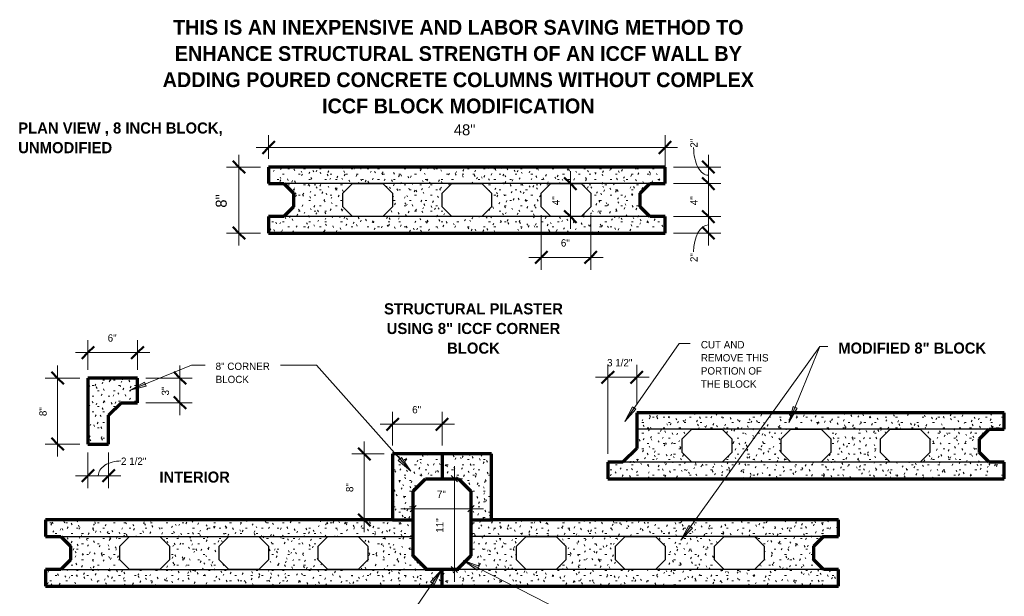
# Model space of a CAD drawing. Header units: inches. Extents: x -141 to 577, y 60 to 193.
# Tile 5 of 10: x 102 to 222, y 117 to 187. Entities that reach past the tile are written whole.
import ezdxf

# ---------------------------------------------------------------- set-up
doc = ezdxf.new("R2010")
doc.units = ezdxf.units.IN
doc.header["$MEASUREMENT"] = 0
doc.layers.add('A-ANNO-DIMS', color=1, linetype='Continuous')
for name, color, linetype, lineweight in [('A-ANNO-DIMS-16', 1, 'Continuous', 9), ('A-ANNO-TEXT', 2, 'Continuous', 9), ('A-DETL', 5, 'Continuous', 70), ('A-DETL-GENF', 3, 'Continuous', 9), ('A-DETL-HLIN', 3, 'Continuous', 70), ('A-DETL-MLIN', 3, 'Continuous', 30)]:
    doc.layers.add(name, color=color, linetype=linetype, lineweight=lineweight)
doc.dimstyles.new('Linear_-_1_16__SBT_1_256_', dxfattribs={"dimscale": 12, "dimtxt": 0.083333, "dimasz": 0.18, "dimexe": 0.125, "dimexo": 0.005208, "dimgap": 0.083333, "dimtad": 1, "dimtoh": 1, "dimdec": 8, "dimzin": 3, "dimdsep": 46, "dimlunit": 4, "dimtxsty": 'Standard', "dimtsz": 0.088388, "dimcen": 0.09, "dimdle": 0.125, "dimazin": 1, "dimtfac": 1, "dimtdec": 8, "dimtmove": 0, "dimatfit": 3, "dimfxl": 0, "dimtvp": 1, "dimtolj": 1, "dimtzin": 0, "dimarcsym": 0})
doc.dimstyles.new('Linear_-_1_16__SBT_INCH_INCREM', dxfattribs={"dimscale": 12, "dimtxt": 0.083333, "dimasz": 0.18, "dimexe": 0.083333, "dimexo": 0.005208, "dimgap": 0.083333, "dimtad": 1, "dimtoh": 1, "dimdec": 0, "dimzin": 1, "dimdsep": 46, "dimlunit": 5, "dimtxsty": 'Standard', "dimtsz": 0.044194, "dimcen": 0.09, "dimdle": 0.125, "dimazin": 0, "dimtfac": 1, "dimtdec": 0, "dimtmove": 0, "dimatfit": 3, "dimfxl": 0, "dimtvp": 1, "dimtolj": 1, "dimtzin": 0, "dimarcsym": 0})
doc.dimstyles.new('Linear_-_3_32__SBT_INCH_INCREM_TO_1_2_', dxfattribs={"dimscale": 12, "dimtxt": 0.125, "dimasz": 0.18, "dimexe": 0.125, "dimexo": 0.005208, "dimgap": 0.083333, "dimtad": 1, "dimtoh": 1, "dimdec": 0, "dimzin": 1, "dimdsep": 46, "dimlunit": 5, "dimtxsty": 'Standard', "dimtsz": 0.088388, "dimcen": 0.09, "dimdle": 0.125, "dimazin": 0, "dimtfac": 1, "dimtdec": 0, "dimtmove": 0, "dimatfit": 3, "dimfxl": 0, "dimtvp": 1, "dimtolj": 1, "dimtzin": 0, "dimarcsym": 0})
pattern_1 = [(0, (247.424, 0), (2.56, 0.64), [0.211, -1.709, 0.211, -1.709, -10.24]), (0, (247.424, 0), (2.56, 0.64), [-3.84, 0.211, -3.629, 0.211, -1.709, -4.48]), (0, (247.424, 0), (2.56, 0.64), [-9.6, 0.211, -1.069, 0.211, -2.989]), (120, (248.384, 0.32), (-1.8342563, 1.897025), [0.211, -1.709, 0.211, -1.709, -10.24]), (120, (248.384, 0.32), (-1.8342563, 1.897025), [-3.84, 0.211, -3.629, 0.211, -1.709, -4.48]), (120, (248.384, 0.32), (-1.8342563, 1.897025), [-9.6, 0.211, -1.069, 0.211, -2.989]), (240, (248.704, 1.6), (-0.7257437, -2.537025), [0.211, -1.709, 0.211, -1.709, -10.24]), (240, (248.704, 1.6), (-0.7257437, -2.537025), [-3.84, 0.211, -3.629, 0.211, -1.709, -4.48]), (240, (248.704, 1.6), (-0.7257437, -2.537025), [-9.6, 0.211, -1.069, 0.211, -2.989])]

# ---------------------------------------------------------------- blocks, each defined once
blk = doc.blocks.new('DIMBLOCK33-STRU__ ICCF BLK0')
at = {"layer": 'A-ANNO-DIMS-16'}
for p, q in [((128.87, 170.68), (128.87, 159.68)), ((131.47, 169.18), (127.37, 169.18)), ((128.87, 169.18), (131.47, 169.18)), ((131.47, 161.18), (127.37, 161.18)), ((128.87, 161.18), (131.47, 161.18))]:
    blk.add_line(p, q, dxfattribs=at)
at = {"layer": 'A-ANNO-DIMS-16', "lineweight": 50}
for p, q in [((128.87, 169.18), (128.12, 169.93)), ((128.87, 169.18), (129.62, 168.43)), ((128.87, 161.18), (128.12, 161.93)), ((128.87, 161.18), (129.62, 160.43))]:
    blk.add_line(p, q, dxfattribs=at)
at = {"layer": 'A-ANNO-DIMS-16', "color": 0, "insert": (126.06, 164.26), "char_height": 1.3341, "width": 2.2, "attachment_point": 1, "rotation": 90, "line_spacing_factor": 1.070803}
blk.add_mtext('\\fStylus BT|b0|i0|c0|p34|;8"', dxfattribs=at)
blk = doc.blocks.new('DIMBLOCK34-STRU__ ICCF BLK0')
at = {"layer": 'A-ANNO-DIMS-16'}
for p, q in [((132.47, 170.18), (132.47, 173.05)), ((180.47, 168.18), (180.47, 173.05)), ((130.97, 171.55), (181.97, 171.55)), ((132.47, 171.55), (132.47, 170.18)), ((180.47, 171.55), (180.47, 168.18))]:
    blk.add_line(p, q, dxfattribs=at)
at = {"layer": 'A-ANNO-DIMS-16', "lineweight": 50}
for p, q in [((132.47, 171.55), (133.22, 172.3)), ((180.47, 171.55), (181.22, 172.3)), ((132.47, 171.55), (131.72, 170.8)), ((180.47, 171.55), (179.72, 170.8))]:
    blk.add_line(p, q, dxfattribs=at)
at = {"layer": 'A-ANNO-DIMS-16', "color": 0, "insert": (154.89, 174.36), "char_height": 1.3341, "width": 3.7714, "attachment_point": 1, "line_spacing_factor": 1.070803}
blk.add_mtext('\\fStylus BT|b0|i0|c0|p34|;48"', dxfattribs=at)
blk = doc.blocks.new('DIMBLOCK37-STRU__ ICCF BLK0')
at = {"layer": 'A-ANNO-DIMS-16'}
for p, q in [((144.04, 124.93), (144.04, 135.93)), ((146.47, 134.43), (142.54, 134.43)), ((144.04, 134.43), (146.47, 134.43)), ((146.47, 126.43), (142.54, 126.43)), ((144.04, 126.43), (146.47, 126.43))]:
    blk.add_line(p, q, dxfattribs=at)
at = {"layer": 'A-ANNO-DIMS-16', "lineweight": 50}
for p, q in [((144.04, 134.43), (143.29, 135.18)), ((144.04, 134.43), (144.79, 133.68)), ((144.04, 126.43), (143.29, 127.18)), ((144.04, 126.43), (144.79, 125.68))]:
    blk.add_line(p, q, dxfattribs=at)
at = {"layer": 'A-ANNO-DIMS-16', "color": 0, "insert": (141.83, 129.81), "char_height": 0.8894, "width": 1.4667, "attachment_point": 1, "rotation": 90, "line_spacing_factor": 1.070803}
blk.add_mtext('\\fStylus BT|b0|i0|c0|p34|;8"', dxfattribs=at)
blk = doc.blocks.new('DIMBLOCK38-STRU__ ICCF BLK0')
at = {"layer": 'A-ANNO-DIMS-16'}
for p, q in [((147.47, 135.43), (147.47, 139.52)), ((153.47, 135.43), (153.47, 139.52)), ((145.97, 138.02), (154.97, 138.02)), ((147.47, 138.02), (147.47, 135.43)), ((153.47, 138.02), (153.47, 135.43))]:
    blk.add_line(p, q, dxfattribs=at)
at = {"layer": 'A-ANNO-DIMS-16', "lineweight": 50}
for p, q in [((147.47, 138.02), (148.22, 138.77)), ((153.47, 138.02), (154.22, 138.77)), ((147.47, 138.02), (146.72, 137.27)), ((153.47, 138.02), (152.72, 137.27))]:
    blk.add_line(p, q, dxfattribs=at)
at = {"layer": 'A-ANNO-DIMS-16', "color": 0, "insert": (149.85, 140.23), "char_height": 0.8894, "width": 1.4667, "attachment_point": 1, "line_spacing_factor": 1.070803}
blk.add_mtext('\\fStylus BT|b0|i0|c0|p34|;6"', dxfattribs=at)
blk = doc.blocks.new('DIMBLOCK39-STRU__ ICCF BLK0')
at = {"layer": 'A-ANNO-DIMS-16'}
for p, q in [((185.72, 170.68), (185.72, 165.68)), ((181.47, 169.18), (187.22, 169.18)), ((185.72, 169.18), (181.47, 169.18)), ((181.47, 167.18), (187.22, 167.18)), ((185.72, 167.18), (181.47, 167.18))]:
    blk.add_line(p, q, dxfattribs=at)
at = {"layer": 'A-ANNO-DIMS-16', "lineweight": 50}
for p, q in [((185.72, 169.18), (184.97, 169.93)), ((185.72, 169.18), (186.47, 168.43)), ((185.72, 167.18), (184.97, 167.93)), ((185.72, 167.18), (186.47, 166.43))]:
    blk.add_line(p, q, dxfattribs=at)
at = {"layer": 'A-ANNO-DIMS-16'}
blk.add_ellipse((185.72, 171.53), major_axis=(0, 3.35), ratio=0.535365, start_param=1.570796, end_param=3.141593, dxfattribs=at)
at = {"layer": 'A-ANNO-DIMS-16', "color": 0, "insert": (183.52, 171.53), "char_height": 0.8894, "width": 1.4667, "attachment_point": 1, "rotation": 90, "line_spacing_factor": 1.070803}
blk.add_mtext('\\fStylus BT|b0|i0|c0|p34|;2"', dxfattribs=at)
blk = doc.blocks.new('DIMBLOCK40-STRU__ ICCF BLK0')
at = {"layer": 'A-ANNO-DIMS-16'}
for p, q in [((181.47, 167.18), (187.22, 167.18)), ((185.72, 167.18), (181.47, 167.18)), ((185.72, 167.18), (185.72, 161.68)), ((181.47, 163.18), (187.22, 163.18)), ((185.72, 163.18), (181.47, 163.18))]:
    blk.add_line(p, q, dxfattribs=at)
at = {"layer": 'A-ANNO-DIMS-16', "lineweight": 50}
for p, q in [((185.72, 167.18), (184.97, 167.93)), ((185.72, 167.18), (186.47, 166.43)), ((185.72, 163.18), (184.97, 163.93)), ((185.72, 163.18), (186.47, 162.43))]:
    blk.add_line(p, q, dxfattribs=at)
at = {"layer": 'A-ANNO-DIMS-16', "color": 0, "insert": (183.52, 164.56), "char_height": 0.8894, "width": 1.4667, "attachment_point": 1, "rotation": 90, "line_spacing_factor": 1.070803}
blk.add_mtext('\\fStylus BT|b0|i0|c0|p34|;4"', dxfattribs=at)
blk = doc.blocks.new('DIMBLOCK41-STRU__ ICCF BLK0')
at = {"layer": 'A-ANNO-DIMS-16', "lineweight": 50}
for p, q in [((185.72, 163.18), (184.97, 163.93)), ((185.72, 163.18), (186.47, 162.43)), ((185.72, 161.18), (184.97, 161.93)), ((185.72, 161.18), (186.47, 160.43))]:
    blk.add_line(p, q, dxfattribs=at)
at = {"layer": 'A-ANNO-DIMS-16'}
for p, q in [((181.47, 163.18), (187.22, 163.18)), ((185.72, 163.18), (181.47, 163.18)), ((185.72, 163.18), (185.72, 159.68)), ((181.47, 161.18), (187.22, 161.18)), ((185.72, 161.18), (181.47, 161.18))]:
    blk.add_line(p, q, dxfattribs=at)
blk.add_ellipse((185.72, 158.9), major_axis=(0, 3.28), ratio=0.546817, start_param=0, end_param=1.570796, dxfattribs=at)
at = {"layer": 'A-ANNO-DIMS-16', "color": 0, "insert": (183.52, 157.67), "char_height": 0.8894, "width": 1.4667, "attachment_point": 1, "rotation": 90, "line_spacing_factor": 1.070803}
blk.add_mtext('\\fStylus BT|b0|i0|c0|p34|;2"', dxfattribs=at)
blk = doc.blocks.new('DIMBLOCK42-STRU__ ICCF BLK0')
at = {"layer": 'A-ANNO-DIMS-16'}
for p, q in [((169, 168.68), (169, 161.68)), ((169.06, 167.18), (167.5, 167.18)), ((169, 167.18), (169.06, 167.18)), ((169.06, 163.18), (167.5, 163.18)), ((169, 163.18), (169.06, 163.18))]:
    blk.add_line(p, q, dxfattribs=at)
at = {"layer": 'A-ANNO-DIMS-16', "lineweight": 50}
for p, q in [((169, 167.18), (168.25, 167.93)), ((169, 167.18), (169.75, 166.43)), ((169, 163.18), (168.25, 163.93)), ((169, 163.18), (169.75, 162.43))]:
    blk.add_line(p, q, dxfattribs=at)
at = {"layer": 'A-ANNO-DIMS-16', "color": 0, "insert": (166.8, 164.56), "char_height": 0.8894, "width": 1.4667, "attachment_point": 1, "rotation": 90, "line_spacing_factor": 1.070803}
blk.add_mtext('\\fStylus BT|b0|i0|c0|p34|;4"', dxfattribs=at)
blk = doc.blocks.new('DIMBLOCK43-STRU__ ICCF BLK0')
at = {"layer": 'A-ANNO-DIMS-16'}
for p, q in [((165.47, 163.35), (165.47, 156.73)), ((165.47, 158.23), (165.47, 163.35)), ((171.47, 163.35), (171.47, 156.73)), ((171.47, 158.23), (171.47, 163.35)), ((163.97, 158.23), (172.97, 158.23))]:
    blk.add_line(p, q, dxfattribs=at)
at = {"layer": 'A-ANNO-DIMS-16', "lineweight": 50}
for p, q in [((165.47, 158.23), (166.22, 158.98)), ((171.47, 158.23), (172.22, 158.98)), ((165.47, 158.23), (164.72, 157.48)), ((171.47, 158.23), (170.72, 157.48))]:
    blk.add_line(p, q, dxfattribs=at)
at = {"layer": 'A-ANNO-DIMS-16', "color": 0, "insert": (167.85, 160.44), "char_height": 0.8894, "width": 1.4667, "attachment_point": 1, "line_spacing_factor": 1.070803}
blk.add_mtext('\\fStylus BT|b0|i0|c0|p34|;6"', dxfattribs=at)
blk = doc.blocks.new('DIMBLOCK44-STRU__ ICCF BLK0')
at = {"layer": 'A-ANNO-DIMS-16'}
for p, q in [((173.54, 134.42), (173.54, 145.22)), ((177.04, 140.42), (177.04, 145.22)), ((172.04, 143.72), (178.54, 143.72)), ((173.54, 143.72), (173.54, 134.42)), ((177.04, 143.72), (177.04, 140.42))]:
    blk.add_line(p, q, dxfattribs=at)
at = {"layer": 'A-ANNO-DIMS-16', "lineweight": 50}
for p, q in [((173.54, 143.72), (174.29, 144.47)), ((177.04, 143.72), (177.79, 144.47)), ((173.54, 143.72), (172.79, 142.97)), ((177.04, 143.72), (176.29, 142.97))]:
    blk.add_line(p, q, dxfattribs=at)
at = {"layer": 'A-ANNO-DIMS-16', "color": 0, "insert": (173.44, 145.93), "char_height": 0.8894, "width": 4.4381, "attachment_point": 1, "line_spacing_factor": 1.070803}
blk.add_mtext('\\fStylus BT|b0|i0|c0|p34|;3 1/2"', dxfattribs=at)
blk = doc.blocks.new('DIMBLOCK46-STRU__ ICCF BLK0')
at = {"layer": 'A-ANNO-DIMS-16'}
for p, q in [((149.97, 127.31), (149.97, 128.78)), ((156.97, 127.31), (156.97, 128.78)), ((148.47, 127.78), (158.47, 127.78)), ((149.97, 127.78), (149.59, 127.41)), ((149.97, 127.78), (150.34, 128.16)), ((149.97, 127.78), (149.97, 127.31)), ((156.97, 127.78), (156.59, 127.41)), ((156.97, 127.78), (157.34, 128.16)), ((156.97, 127.78), (156.97, 127.31))]:
    blk.add_line(p, q, dxfattribs=at)
at = {"layer": 'A-ANNO-DIMS-16', "color": 0, "insert": (152.85, 129.99), "char_height": 0.8894, "width": 1.4667, "attachment_point": 1, "line_spacing_factor": 1.070803}
blk.add_mtext('\\fStylus BT|b0|i0|c0|p34|;7"', dxfattribs=at)
blk = doc.blocks.new('DIMBLOCK47-STRU__ ICCF BLK0')
at = {"layer": 'A-ANNO-DIMS-16'}
for p, q in [((154.96, 118.93), (154.96, 132.93)), ((154.47, 131.43), (155.96, 131.43)), ((154.96, 131.43), (154.47, 131.43)), ((154.96, 131.43), (154.58, 131.8)), ((154.96, 131.43), (155.33, 131.05)), ((155.43, 120.43), (153.96, 120.43)), ((154.96, 120.43), (154.58, 120.8)), ((154.96, 120.43), (155.33, 120.05)), ((154.96, 120.43), (155.43, 120.43))]:
    blk.add_line(p, q, dxfattribs=at)
at = {"layer": 'A-ANNO-DIMS-16', "color": 0, "insert": (152.75, 124.88), "char_height": 0.8894, "width": 2.5143, "attachment_point": 1, "rotation": 90, "line_spacing_factor": 1.070803}
blk.add_mtext('\\fStylus BT|b0|i0|c0|p34|;11"', dxfattribs=at)
blk = doc.blocks.new('DIMBLOCK50-STRU__ ICCF BLK0')
at = {"layer": 'A-ANNO-DIMS-16', "lineweight": 50}
for p, q in [((106.91, 143.62), (106.16, 144.37)), ((106.91, 143.62), (107.66, 142.87)), ((106.91, 135.62), (106.16, 136.37)), ((106.91, 135.62), (107.66, 134.87))]:
    blk.add_line(p, q, dxfattribs=at)
at = {"layer": 'A-ANNO-DIMS-16'}
for p, q in [((106.91, 134.12), (106.91, 145.12)), ((109.59, 143.62), (105.41, 143.62)), ((106.91, 143.62), (109.59, 143.62)), ((109.59, 135.62), (105.41, 135.62)), ((106.91, 135.62), (109.59, 135.62))]:
    blk.add_line(p, q, dxfattribs=at)
at = {"layer": 'A-ANNO-DIMS-16', "color": 0, "insert": (104.7, 139.01), "char_height": 0.8894, "width": 1.4667, "attachment_point": 1, "rotation": 90, "line_spacing_factor": 1.070803}
blk.add_mtext('\\fStylus BT|b0|i0|c0|p34|;8"', dxfattribs=at)
blk = doc.blocks.new('DIMBLOCK51-STRU__ ICCF BLK0')
at = {"layer": 'A-ANNO-DIMS-16'}
for p, q in [((110.59, 134.62), (110.59, 130.28)), ((110.59, 131.78), (110.59, 134.62)), ((113.09, 134.62), (113.09, 130.28)), ((113.09, 131.78), (113.09, 134.62)), ((109.09, 131.78), (114.59, 131.78))]:
    blk.add_line(p, q, dxfattribs=at)
at = {"layer": 'A-ANNO-DIMS-16', "lineweight": 50}
for p, q in [((110.59, 131.78), (111.34, 132.53)), ((113.09, 131.78), (113.84, 132.53)), ((110.59, 131.78), (109.84, 131.03)), ((113.09, 131.78), (112.34, 131.03))]:
    blk.add_line(p, q, dxfattribs=at)
at = {"layer": 'A-ANNO-DIMS-16'}
blk.add_ellipse((114.59, 131.78), major_axis=(2.75, 0), ratio=0.652537, start_param=1.570796, end_param=3.141593, dxfattribs=at)
at = {"layer": 'A-ANNO-DIMS-16', "color": 0, "insert": (114.59, 133.99), "char_height": 0.8894, "width": 4.4381, "attachment_point": 1, "line_spacing_factor": 1.070803}
blk.add_mtext('\\fStylus BT|b0|i0|c0|p34|;2 1/2"', dxfattribs=at)
blk = doc.blocks.new('DIMBLOCK52-STRU__ ICCF BLK0')
at = {"layer": 'A-ANNO-DIMS-16', "lineweight": 50}
for p, q in [((121.72, 143.62), (120.97, 144.37)), ((121.72, 143.62), (122.47, 142.87)), ((121.72, 140.62), (120.97, 141.37)), ((121.72, 140.62), (122.47, 139.87))]:
    blk.add_line(p, q, dxfattribs=at)
at = {"layer": 'A-ANNO-DIMS-16'}
for p, q in [((121.72, 139.12), (121.72, 145.12)), ((117.59, 143.62), (123.22, 143.62)), ((121.72, 143.62), (117.59, 143.62)), ((117.59, 140.62), (123.22, 140.62)), ((121.72, 140.62), (117.59, 140.62))]:
    blk.add_line(p, q, dxfattribs=at)
at = {"layer": 'A-ANNO-DIMS-16', "color": 0, "insert": (119.52, 141.51), "char_height": 0.8894, "width": 1.4667, "attachment_point": 1, "rotation": 90, "line_spacing_factor": 1.070803}
blk.add_mtext('\\fStylus BT|b0|i0|c0|p34|;3"', dxfattribs=at)
blk = doc.blocks.new('DIMBLOCK53-STRU__ ICCF BLK0')
at = {"layer": 'A-ANNO-DIMS-16'}
for p, q in [((110.59, 144.62), (110.59, 148.21)), ((116.59, 144.62), (116.59, 148.21)), ((109.09, 146.71), (118.09, 146.71)), ((110.59, 146.71), (110.59, 144.62)), ((116.59, 146.71), (116.59, 144.62))]:
    blk.add_line(p, q, dxfattribs=at)
at = {"layer": 'A-ANNO-DIMS-16', "lineweight": 50}
for p, q in [((110.59, 146.71), (109.84, 145.96)), ((110.59, 146.71), (111.34, 147.46)), ((116.59, 146.71), (115.84, 145.96)), ((116.59, 146.71), (117.34, 147.46))]:
    blk.add_line(p, q, dxfattribs=at)
at = {"layer": 'A-ANNO-DIMS-16', "color": 0, "insert": (112.98, 148.92), "char_height": 0.8894, "width": 1.4667, "attachment_point": 1, "line_spacing_factor": 1.070803}
blk.add_mtext('\\fStylus BT|b0|i0|c0|p34|;6"', dxfattribs=at)

msp = doc.modelspace()

# ---------------------------------------------------------------- hatches: boundary and pattern name
at = {"layer": 'A-ANNO-TEXT'}
for points in [[(117.64845452, 142.64794537), (117.44940706, 143.13548838), (115.69730237, 142.13575907)], [(176.94251886, 139.84096281), (176.51111986, 140.14297768), (175.57980399, 138.35356989)], [(196.46393225, 139.98992974), (195.97562065, 140.18708417), (195.47100816, 138.23395956)], [(148.55520403, 133.99345032), (148.16205227, 133.64309368), (149.68923959, 132.32512994)], [(183.76998741, 125.43653188), (183.34170895, 125.74295585), (182.39208764, 123.96319494)], [(152.08307439, 118.92414884), (152.51698444, 118.62575288), (153.43330059, 120.42288789)], [(157.72256166, 120.35910818), (157.96168096, 120.82829902), (156.06019219, 121.5018493)]]:
    msp.add_hatch(color=7, dxfattribs=at).paths.add_polyline_path(points, flags=0)
at = {"layer": 'A-DETL-GENF'}
h = msp.add_hatch(dxfattribs=at)
h.set_pattern_fill('FP3_3', style=0, pattern_type=2)
h.set_pattern_definition(pattern_1)
h.paths.add_polyline_path([(132.46599941, 169.17590876), (132.46599941, 167.17590876), (134.29332253, 167.17590876), (135.4648954, 166.00433589), (135.4648954, 164.34748164), (134.29332253, 163.17590876), (132.46599941, 163.17590876), (132.46599941, 161.17590876), (180.46599941, 161.17590876), (180.46599941, 163.17590876), (178.63757228, 163.17590876), (177.46599941, 164.34748164), (177.46599941, 166.00433589), (178.63757228, 167.17590876), (180.46599941, 167.17590876), (180.46599941, 169.17590876)], flags=0)
h.paths.add_polyline_path([(170.29442653, 167.17590876), (171.46599941, 166.00433589), (171.46599941, 164.34748164), (170.29442653, 163.17590876), (166.63757228, 163.17590876), (165.46599941, 164.34748164), (165.46599941, 166.00433589), (166.63757228, 167.17590876)], flags=0)
h.paths.add_polyline_path([(158.29442653, 167.17590876), (159.46599941, 166.00433589), (159.46599941, 164.34748164), (158.29442653, 163.17590876), (154.63757228, 163.17590876), (153.46599941, 164.34748164), (153.46599941, 166.00433589), (154.63757228, 167.17590876)], flags=0)
h.paths.add_polyline_path([(146.29442653, 167.17590876), (147.46599941, 166.00433589), (147.46599941, 164.34748164), (146.29442653, 163.17590876), (142.63757228, 163.17590876), (141.46599941, 164.34748164), (141.46599941, 166.00433589), (142.63757228, 167.17590876)], flags=0)
h = msp.add_hatch(dxfattribs=at)
h.set_pattern_fill('FP3_3', style=0, pattern_type=2)
h.set_pattern_definition(pattern_1)
h.paths.add_polyline_path([(116.59476181, 143.6189408), (110.59476181, 143.6189408), (110.59476181, 135.6189408), (113.09476181, 135.6189408), (113.09476181, 139.1189408), (114.59476181, 140.6189408), (116.59476181, 140.6189408)], flags=0)
h = msp.add_hatch(dxfattribs=at)
h.set_pattern_fill('FP3_3', style=0, pattern_type=2)
h.set_pattern_definition(pattern_1)
h.paths.add_polyline_path([(177.04024869, 139.42285323), (177.04024869, 135.0944261), (175.36867581, 133.42285323), (173.54135269, 133.42285323), (173.54135269, 131.42285323), (221.54135269, 131.42285323), (221.54135269, 133.42285323), (219.71292557, 133.42285323), (218.54135269, 134.5944261), (218.54135269, 136.25128035), (219.71292557, 137.42285323), (221.54135269, 137.42285323), (221.54135269, 139.42285323)], flags=0)
h.paths.add_polyline_path([(211.36977982, 137.42285323), (212.54135269, 136.25128035), (212.54135269, 134.5944261), (211.36977982, 133.42285323), (207.71292557, 133.42285323), (206.54135269, 134.5944261), (206.54135269, 136.25128035), (207.71292557, 137.42285323)], flags=0)
h.paths.add_polyline_path([(199.36977982, 137.42285323), (200.54135269, 136.25128035), (200.54135269, 134.5944261), (199.36977982, 133.42285323), (195.71292557, 133.42285323), (194.54135269, 134.5944261), (194.54135269, 136.25128035), (195.71292557, 137.42285323)], flags=0)
h.paths.add_polyline_path([(187.36977982, 137.42285323), (188.54135269, 136.25128035), (188.54135269, 134.5944261), (187.36977982, 133.42285323), (183.71292557, 133.42285323), (182.54135269, 134.5944261), (182.54135269, 136.25128035), (183.71292557, 137.42285323)], flags=0)
h = msp.add_hatch(dxfattribs=at)
h.set_pattern_fill('FP3_3', style=0, pattern_type=2)
h.set_pattern_definition(pattern_1)
h.paths.add_polyline_path([(153.46599941, 134.42590876), (147.46599941, 134.42590876), (147.46599941, 126.42590876), (149.96599941, 126.42590876), (149.96599941, 129.92590876), (151.46599941, 131.42590876), (153.46599941, 131.42590876)], flags=0)
h = msp.add_hatch(dxfattribs=at)
h.set_pattern_fill('FP3_3', style=0, pattern_type=2)
h.set_pattern_definition(pattern_1)
h.paths.add_polyline_path([(153.46599941, 134.42590876), (153.46599941, 131.42590876), (155.46599941, 131.42590876), (156.96599941, 129.92590876), (156.96599941, 126.42590876), (159.46599941, 126.42590876), (159.46599941, 134.42590876)], flags=0)
h = msp.add_hatch(dxfattribs=at)
h.set_pattern_fill('FP3_3', style=0, pattern_type=2)
h.set_pattern_definition(pattern_1)
edge = h.paths.add_edge_path(flags=0)
edge.add_line((149.96599941, 126.42590876), (149.96820742, 126.42590876))
edge.add_line((149.96599941, 126.42590876), (147.46599941, 126.42590876))
edge.add_line((147.46599941, 126.42590876), (105.46710341, 126.42590876))
edge.add_line((105.46710341, 126.42590876), (105.46710341, 124.42590876))
edge.add_line((105.46710341, 124.42590876), (107.29553054, 124.42590876))
edge.add_line((107.29553054, 124.42590876), (108.46710341, 123.25433589))
edge.add_line((108.46710341, 123.25433589), (108.46710341, 121.59748164))
edge.add_line((108.46710341, 121.59748164), (107.29553054, 120.42590876))
edge.add_line((107.29553054, 120.42590876), (105.46710341, 120.42590876))
edge.add_line((105.46710341, 120.42590876), (105.46710341, 118.42590876))
edge.add_line((105.46710341, 118.42590876), (153.46710341, 118.42590876))
edge.add_line((153.46710341, 118.42590876), (153.46710341, 120.42590876))
edge.add_line((153.46710341, 120.42590876), (151.63978029, 120.42590876))
edge.add_line((151.63978029, 120.42590876), (149.96820742, 122.09748164))
edge.add_line((149.96820742, 122.09748164), (149.96820742, 126.42590876))
h.paths.add_polyline_path([(115.63867629, 124.42590876), (119.29553054, 124.42590876), (120.46710341, 123.25433589), (120.46710341, 121.59748164), (119.29553054, 120.42590876), (115.63867629, 120.42590876), (114.46710341, 121.59748164), (114.46710341, 123.25433589)], flags=0)
h.paths.add_polyline_path([(127.63867629, 124.42590876), (131.29553054, 124.42590876), (132.46710341, 123.25433589), (132.46710341, 121.59748164), (131.29553054, 120.42590876), (127.63867629, 120.42590876), (126.46710341, 121.59748164), (126.46710341, 123.25433589)], flags=0)
h.paths.add_polyline_path([(139.63867629, 124.42590876), (143.29553054, 124.42590876), (144.46710341, 123.25433589), (144.46710341, 121.59748164), (143.29553054, 120.42590876), (139.63867629, 120.42590876), (138.46710341, 121.59748164), (138.46710341, 123.25433589)], flags=0)
h = msp.add_hatch(dxfattribs=at)
h.set_pattern_fill('FP3_3', style=0, pattern_type=2)
h.set_pattern_definition(pattern_1)
h.paths.add_polyline_path([(156.96599941, 126.42590876), (156.96599941, 122.09748164), (155.29442653, 120.42590876), (153.46710341, 120.42590876), (153.46710341, 118.42590876), (201.46710341, 118.42590876), (201.46710341, 120.42590876), (199.63867629, 120.42590876), (198.46710341, 121.59748164), (198.46710341, 123.25433589), (199.63867629, 124.42590876), (201.46710341, 124.42590876), (201.46710341, 126.42590876), (159.46599941, 126.42590876)], flags=0)
h.paths.add_polyline_path([(191.29553054, 124.42590876), (192.46710341, 123.25433589), (192.46710341, 121.59748164), (191.29553054, 120.42590876), (187.63867629, 120.42590876), (186.46710341, 121.59748164), (186.46710341, 123.25433589), (187.63867629, 124.42590876)], flags=0)
h.paths.add_polyline_path([(179.29553054, 124.42590876), (180.46710341, 123.25433589), (180.46710341, 121.59748164), (179.29553054, 120.42590876), (175.63867629, 120.42590876), (174.46710341, 121.59748164), (174.46710341, 123.25433589), (175.63867629, 124.42590876)], flags=0)
h.paths.add_polyline_path([(167.29553054, 124.42590876), (168.46710341, 123.25433589), (168.46710341, 121.59748164), (167.29553054, 120.42590876), (163.63867629, 120.42590876), (162.46710341, 121.59748164), (162.46710341, 123.25433589), (163.63867629, 124.42590876)], flags=0)

# ---------------------------------------------------------------- linework, layer by layer
at = {"layer": 'A-ANNO-TEXT', "color": 7}
for p, q in [((175.57980399, 138.35356989), (182.1831361, 147.78579018)), ((182.1831361, 147.78579018), (183.52051982, 147.78579018)), ((182.39208764, 123.96319494), (199.18622135, 147.43579018)), ((195.47100816, 138.23395956), (199.18622135, 147.43579018)), ((199.18622135, 147.43579018), (200.16096749, 147.43579018)), ((199.18622135, 147.43579018), (200.16096749, 147.43579018)), ((115.69730237, 142.13575907), (123.12007049, 145.16622644)), ((123.12007049, 145.16622644), (124.77051982, 145.16622644)), ((136.64486942, 145.16622644), (133.91051982, 145.16622644)), ((138.24591458, 145.16622644), (136.64486942, 145.16622644)), ((149.68923959, 132.32512994), (138.24591458, 145.16622644)), ((117.44940706, 143.13548838), (115.69730237, 142.13575907)), ((117.64845452, 142.64794537), (117.44940706, 143.13548838)), ((115.69730237, 142.13575907), (117.64845452, 142.64794537)), ((176.51111986, 140.14297768), (175.57980399, 138.35356989)), ((175.57980399, 138.35356989), (176.94251886, 139.84096281)), ((176.94251886, 139.84096281), (176.51111986, 140.14297768)), ((195.97562065, 140.18708417), (195.47100816, 138.23395956)), ((195.47100816, 138.23395956), (196.46393225, 139.98992974)), ((196.46393225, 139.98992974), (195.97562065, 140.18708417)), ((148.55520403, 133.99345032), (148.16205227, 133.64309368)), ((148.16205227, 133.64309368), (149.68923959, 132.32512994)), ((149.68923959, 132.32512994), (148.55520403, 133.99345032)), ((183.34170895, 125.74295585), (182.39208764, 123.96319494)), ((182.39208764, 123.96319494), (183.76998741, 125.43653188)), ((183.76998741, 125.43653188), (183.34170895, 125.74295585)), ((153.43330059, 120.42288789), (145.36883384, 108.69600941)), ((153.43330059, 120.42288789), (152.08307439, 118.92414884)), ((152.51698444, 118.62575288), (153.43330059, 120.42288789)), ((157.96168096, 120.82829902), (156.06019219, 121.5018493)), ((156.06019219, 121.5018493), (157.72256166, 120.35910818)), ((156.06019219, 121.5018493), (177.45127785, 110.60005632)), ((157.72256166, 120.35910818), (157.96168096, 120.82829902)), ((152.08307439, 118.92414884), (152.51698444, 118.62575288))]:
    msp.add_line(p, q, dxfattribs=at)
at = {"layer": 'A-DETL'}
for p, q in [((132.46599941, 167.17590876), (134.29332253, 167.17590876)), ((134.29332253, 167.17590876), (135.4648954, 166.00433589)), ((177.46599941, 166.00433589), (178.63757228, 167.17590876)), ((178.63757228, 167.17590876), (180.46599941, 167.17590876)), ((135.4648954, 166.00433589), (135.4648954, 164.34748164)), ((177.46599941, 164.34748164), (177.46599941, 166.00433589)), ((135.4648954, 164.34748164), (134.29332253, 163.17590876)), ((178.63757228, 163.17590876), (177.46599941, 164.34748164)), ((134.29332253, 163.17590876), (132.46599941, 163.17590876)), ((180.46599941, 163.17590876), (178.63757228, 163.17590876)), ((177.04024869, 139.42285323), (177.04024869, 135.0944261)), ((218.54135269, 136.25128035), (219.71292557, 137.42285323)), ((219.71292557, 137.42285323), (221.54135269, 137.42285323)), ((218.54135269, 134.5944261), (218.54135269, 136.25128035)), ((177.04024869, 135.0944261), (175.36867581, 133.42285323)), ((219.71292557, 133.42285323), (218.54135269, 134.5944261)), ((175.36867581, 133.42285323), (173.54135269, 133.42285323)), ((221.54135269, 133.42285323), (219.71292557, 133.42285323)), ((149.96820742, 122.09748164), (149.96820742, 126.42590876)), ((156.96599941, 126.42590876), (156.96599941, 122.09748164)), ((105.46710341, 124.42590876), (107.29553054, 124.42590876)), ((107.29553054, 124.42590876), (108.46710341, 123.25433589)), ((198.46710341, 123.25433589), (199.63867629, 124.42590876)), ((199.63867629, 124.42590876), (201.46710341, 124.42590876)), ((108.46710341, 123.25433589), (108.46710341, 121.59748164)), ((198.46710341, 121.59748164), (198.46710341, 123.25433589)), ((151.63978029, 120.42590876), (149.96820742, 122.09748164)), ((156.96599941, 122.09748164), (155.29442653, 120.42590876)), ((107.29553054, 120.42590876), (105.46710341, 120.42590876)), ((108.46710341, 121.59748164), (107.29553054, 120.42590876)), ((153.46710341, 120.42590876), (151.63978029, 120.42590876)), ((155.29442653, 120.42590876), (153.46710341, 120.42590876)), ((199.63867629, 120.42590876), (198.46710341, 121.59748164)), ((201.46710341, 120.42590876), (199.63867629, 120.42590876))]:
    msp.add_line(p, q, dxfattribs=at)
at = {"layer": 'A-DETL', "lineweight": 30}
for p, q in [((141.46599941, 166.00433589), (142.63757228, 167.17590876)), ((142.63757228, 167.17590876), (146.29442653, 167.17590876)), ((146.29442653, 167.17590876), (147.46599941, 166.00433589)), ((153.46599941, 166.00433589), (154.63757228, 167.17590876)), ((154.63757228, 167.17590876), (158.29442653, 167.17590876)), ((158.29442653, 167.17590876), (159.46599941, 166.00433589)), ((165.46599941, 166.00433589), (166.63757228, 167.17590876)), ((166.63757228, 167.17590876), (170.29442653, 167.17590876)), ((170.29442653, 167.17590876), (171.46599941, 166.00433589)), ((141.46599941, 164.34748164), (141.46599941, 166.00433589)), ((147.46599941, 166.00433589), (147.46599941, 164.34748164)), ((153.46599941, 164.34748164), (153.46599941, 166.00433589)), ((159.46599941, 166.00433589), (159.46599941, 164.34748164)), ((165.46599941, 164.34748164), (165.46599941, 166.00433589)), ((171.46599941, 166.00433589), (171.46599941, 164.34748164)), ((142.63757228, 163.17590876), (141.46599941, 164.34748164)), ((147.46599941, 164.34748164), (146.29442653, 163.17590876)), ((154.63757228, 163.17590876), (153.46599941, 164.34748164)), ((159.46599941, 164.34748164), (158.29442653, 163.17590876)), ((166.63757228, 163.17590876), (165.46599941, 164.34748164)), ((171.46599941, 164.34748164), (170.29442653, 163.17590876)), ((146.29442653, 163.17590876), (142.63757228, 163.17590876)), ((158.29442653, 163.17590876), (154.63757228, 163.17590876)), ((170.29442653, 163.17590876), (166.63757228, 163.17590876)), ((182.54135269, 136.25128035), (183.71292557, 137.42285323)), ((183.71292557, 137.42285323), (187.36977982, 137.42285323)), ((187.36977982, 137.42285323), (188.54135269, 136.25128035)), ((194.54135269, 136.25128035), (195.71292557, 137.42285323)), ((195.71292557, 137.42285323), (199.36977982, 137.42285323)), ((199.36977982, 137.42285323), (200.54135269, 136.25128035)), ((206.54135269, 136.25128035), (207.71292557, 137.42285323)), ((207.71292557, 137.42285323), (211.36977982, 137.42285323)), ((211.36977982, 137.42285323), (212.54135269, 136.25128035)), ((182.54135269, 134.5944261), (182.54135269, 136.25128035)), ((188.54135269, 136.25128035), (188.54135269, 134.5944261)), ((194.54135269, 134.5944261), (194.54135269, 136.25128035)), ((200.54135269, 136.25128035), (200.54135269, 134.5944261)), ((206.54135269, 134.5944261), (206.54135269, 136.25128035)), ((212.54135269, 136.25128035), (212.54135269, 134.5944261)), ((183.71292557, 133.42285323), (182.54135269, 134.5944261)), ((188.54135269, 134.5944261), (187.36977982, 133.42285323)), ((195.71292557, 133.42285323), (194.54135269, 134.5944261)), ((200.54135269, 134.5944261), (199.36977982, 133.42285323)), ((207.71292557, 133.42285323), (206.54135269, 134.5944261)), ((212.54135269, 134.5944261), (211.36977982, 133.42285323)), ((187.36977982, 133.42285323), (183.71292557, 133.42285323)), ((199.36977982, 133.42285323), (195.71292557, 133.42285323)), ((211.36977982, 133.42285323), (207.71292557, 133.42285323)), ((114.46710341, 123.25433589), (115.63867629, 124.42590876)), ((115.63867629, 124.42590876), (119.29553054, 124.42590876)), ((119.29553054, 124.42590876), (120.46710341, 123.25433589)), ((126.46710341, 123.25433589), (127.63867629, 124.42590876)), ((127.63867629, 124.42590876), (131.29553054, 124.42590876)), ((131.29553054, 124.42590876), (132.46710341, 123.25433589)), ((138.46710341, 123.25433589), (139.63867629, 124.42590876)), ((139.63867629, 124.42590876), (143.29553054, 124.42590876)), ((143.29553054, 124.42590876), (144.46710341, 123.25433589)), ((162.46710341, 123.25433589), (163.63867629, 124.42590876)), ((163.63867629, 124.42590876), (167.29553054, 124.42590876)), ((167.29553054, 124.42590876), (168.46710341, 123.25433589)), ((174.46710341, 123.25433589), (175.63867629, 124.42590876)), ((175.63867629, 124.42590876), (179.29553054, 124.42590876)), ((179.29553054, 124.42590876), (180.46710341, 123.25433589)), ((186.46710341, 123.25433589), (187.63867629, 124.42590876)), ((187.63867629, 124.42590876), (191.29553054, 124.42590876)), ((191.29553054, 124.42590876), (192.46710341, 123.25433589)), ((114.46710341, 121.59748164), (114.46710341, 123.25433589)), ((120.46710341, 123.25433589), (120.46710341, 121.59748164)), ((126.46710341, 121.59748164), (126.46710341, 123.25433589)), ((132.46710341, 123.25433589), (132.46710341, 121.59748164)), ((138.46710341, 121.59748164), (138.46710341, 123.25433589)), ((144.46710341, 123.25433589), (144.46710341, 121.59748164)), ((162.46710341, 121.59748164), (162.46710341, 123.25433589)), ((168.46710341, 123.25433589), (168.46710341, 121.59748164)), ((174.46710341, 121.59748164), (174.46710341, 123.25433589)), ((180.46710341, 123.25433589), (180.46710341, 121.59748164)), ((186.46710341, 121.59748164), (186.46710341, 123.25433589)), ((192.46710341, 123.25433589), (192.46710341, 121.59748164)), ((115.63867629, 120.42590876), (114.46710341, 121.59748164)), ((119.29553054, 120.42590876), (115.63867629, 120.42590876)), ((120.46710341, 121.59748164), (119.29553054, 120.42590876)), ((127.63867629, 120.42590876), (126.46710341, 121.59748164)), ((131.29553054, 120.42590876), (127.63867629, 120.42590876)), ((132.46710341, 121.59748164), (131.29553054, 120.42590876)), ((139.63867629, 120.42590876), (138.46710341, 121.59748164)), ((143.29553054, 120.42590876), (139.63867629, 120.42590876)), ((144.46710341, 121.59748164), (143.29553054, 120.42590876)), ((163.63867629, 120.42590876), (162.46710341, 121.59748164)), ((167.29553054, 120.42590876), (163.63867629, 120.42590876)), ((168.46710341, 121.59748164), (167.29553054, 120.42590876)), ((175.63867629, 120.42590876), (174.46710341, 121.59748164)), ((179.29553054, 120.42590876), (175.63867629, 120.42590876)), ((180.46710341, 121.59748164), (179.29553054, 120.42590876)), ((187.63867629, 120.42590876), (186.46710341, 121.59748164)), ((191.29553054, 120.42590876), (187.63867629, 120.42590876)), ((192.46710341, 121.59748164), (191.29553054, 120.42590876))]:
    msp.add_line(p, q, dxfattribs=at)
at = {"layer": 'A-DETL-HLIN'}
for p, q in [((132.46599941, 169.17590876), (132.46599941, 167.17590876)), ((180.46599941, 169.17590876), (132.46599941, 169.17590876)), ((180.46599941, 167.17590876), (180.46599941, 169.17590876)), ((132.46599941, 163.17590876), (132.46599941, 161.17590876)), ((180.46599941, 161.17590876), (180.46599941, 163.17590876)), ((132.46599941, 161.17590876), (180.46599941, 161.17590876)), ((116.59476181, 143.6189408), (110.59476181, 143.6189408)), ((110.59476181, 143.6189408), (110.59476181, 135.6189408)), ((116.59476181, 140.6189408), (116.59476181, 143.6189408)), ((113.09476181, 139.1189408), (114.59476181, 140.6189408)), ((114.59476181, 140.6189408), (116.59476181, 140.6189408)), ((113.09476181, 135.6189408), (113.09476181, 139.1189408)), ((221.54135269, 139.42285323), (177.04024869, 139.42285323)), ((221.54135269, 137.42285323), (221.54135269, 139.42285323)), ((110.59476181, 135.6189408), (113.09476181, 135.6189408)), ((153.46599941, 134.42590876), (147.46599941, 134.42590876)), ((147.46599941, 134.42590876), (147.46599941, 126.42590876)), ((153.46599941, 134.42590876), (153.46599941, 131.42590876)), ((159.46599941, 134.42590876), (153.46599941, 134.42590876)), ((159.46599941, 126.42590876), (159.46599941, 134.42590876)), ((173.54135269, 133.42285323), (173.54135269, 131.42285323)), ((221.54135269, 131.42285323), (221.54135269, 133.42285323)), ((149.96599941, 129.92590876), (151.46599941, 131.42590876)), ((151.46599941, 131.42590876), (153.46599941, 131.42590876)), ((153.46599941, 131.42590876), (155.46599941, 131.42590876)), ((155.46599941, 131.42590876), (156.96599941, 129.92590876)), ((173.54135269, 131.42285323), (221.54135269, 131.42285323)), ((149.96599941, 126.42590876), (149.96599941, 129.92590876)), ((156.96599941, 129.92590876), (156.96599941, 126.42590876)), ((147.46599941, 126.42590876), (105.46710341, 126.42590876)), ((105.46710341, 126.42590876), (105.46710341, 124.42590876)), ((147.46599941, 126.42590876), (149.96599941, 126.42590876)), ((149.96599941, 126.42590876), (149.96820742, 126.42590876)), ((156.96599941, 126.42590876), (159.46599941, 126.42590876)), ((201.46710341, 126.42590876), (159.46599941, 126.42590876)), ((201.46710341, 124.42590876), (201.46710341, 126.42590876)), ((105.46710341, 120.42590876), (105.46710341, 118.42590876)), ((153.46710341, 118.42590876), (153.46710341, 120.42590876)), ((201.46710341, 118.42590876), (201.46710341, 120.42590876)), ((105.46710341, 118.42590876), (153.46710341, 118.42590876)), ((153.46710341, 118.42590876), (201.46710341, 118.42590876))]:
    msp.add_line(p, q, dxfattribs=at)
at = {"layer": 'A-DETL-MLIN'}
for p, q in [((180.46599941, 167.17590876), (132.46599941, 167.17590876)), ((180.46599941, 163.17590876), (132.46599941, 163.17590876)), ((221.54135269, 137.42285323), (177.04024869, 137.42285323)), ((221.54135269, 133.42285323), (173.54135269, 133.42285323)), ((105.46710341, 124.42590876), (149.96820742, 124.42590876)), ((201.46710341, 124.42590876), (156.96599941, 124.42590876)), ((105.46710341, 120.42590876), (153.46710341, 120.42590876)), ((201.46710341, 120.42590876), (153.46710341, 120.42590876))]:
    msp.add_line(p, q, dxfattribs=at)

# ---------------------------------------------------------------- texts
at = {"layer": 'A-ANNO-TEXT', "color": 7}
for s, insert, char_height, width, attachment_point, line_spacing_factor in [('\\fStylus BT|b1|i0|c0|p34|;THIS IS AN INEXPENSIVE AND LABOR SAVING METHOD TO\\PENHANCE STRUCTURAL STRENGTH OF AN ICCF WALL BY\\PADDING POURED CONCRETE COLUMNS WITHOUT COMPLEX\\PICCF BLOCK MODIFICATION', (155.43405593, 187.00196658), 1.7912772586, 85.104, 2, 1.063354), ('\\fStylus BT|b1|i0|c0|p34|;PLAN VIEW , 8 INCH BLOCK,\\PUNMODIFIED', (102.14712661, 174.58192496), 1.3434579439, 30.33, 1, 1.063354), ('\\fStylus BT|b1|i0|c0|p34|;STRUCTURAL PILASTER\\PUSING 8" ICCF CORNER\\PBLOCK', (157.26881075, 152.676972), 1.3434579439, 25.416, 2, 1.063354), ('\\fStylus BT|b0|i0|c0|p34|;CUT AND\\PREMOVE THIS\\PPORTION OF\\PTHE BLOCK', (184.80051982, 148.10535701), 0.8894080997, 9.828, 1, 1.070803), ('\\fStylus BT|b1|i0|c0|p34|;MODIFIED 8" BLOCK', (201.44096749, 147.91514042), 1.3341121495, 21.78, 1, 1.070803), ('\\fStylus BT|b0|i0|c0|p34|;8" CORNER\\PBLOCK', (126.05051982, 145.48579327), 0.8894080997, 7.896, 1, 1.070803), ('\\fStylus BT|b1|i0|c0|p34|;INTERIOR', (119.24500559, 132.29075833), 1.3341121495, 9.846, 1, 1.070803)]:
    msp.add_mtext(s, dxfattribs=dict(at, insert=insert, char_height=char_height, width=width, attachment_point=attachment_point, line_spacing_factor=line_spacing_factor))

# ---------------------------------------------------------------- dimensions: what is measured, and where the dimension line sits
at = {"layer": 'A-ANNO-DIMS', "lineweight": 9}
for base, p1, p2, dimstyle, picture, middle in [((180.46599941, 171.55324839), (132.46599941, 169.17590876), (180.46599941, 167.17590876), 'Linear_-_3_32__SBT_INCH_INCREM_TO_1_2_', 'DIMBLOCK34-STRU__ ICCF BLK0', (156.46599941, 173.30324839)), ((171.4659994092, 158.2295778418), (165.4659994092, 164.3474816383), (171.4659994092, 164.3474816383), 'Linear_-_1_16__SBT_1_256_', 'DIMBLOCK43-STRU__ ICCF BLK0', (168.4659994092, 159.7295778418)), ((116.5947618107, 146.7082264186), (110.5947618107, 143.6189407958), (116.5947618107, 143.6189407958), 'Linear_-_1_16__SBT_1_256_', 'DIMBLOCK53-STRU__ ICCF BLK0', (113.5947618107, 148.2082264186)), ((177.04024869, 143.72195897), (173.54135269, 133.42285323), (177.04024869, 139.42285323), 'Linear_-_1_16__SBT_1_256_', 'DIMBLOCK44-STRU__ ICCF BLK0', (181.3282357, 145.88862564)), ((153.4659994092, 138.0203586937), (147.4659994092, 134.425908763), (153.4659994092, 134.425908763), 'Linear_-_1_16__SBT_1_256_', 'DIMBLOCK38-STRU__ ICCF BLK0', (150.4659994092, 139.5203586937)), ((113.09476181, 131.78343801), (110.59476181, 135.6189408), (113.09476181, 135.6189408), 'Linear_-_1_16__SBT_1_256_', 'DIMBLOCK51-STRU__ ICCF BLK0', (117.38274882, 133.95010468)), ((156.96599941, 127.78343801), (149.96599941, 128.3137681), (156.96599941, 128.3137681), 'Linear_-_1_16__SBT_INCH_INCREM', 'DIMBLOCK46-STRU__ ICCF BLK0', (153.46599941, 129.28343801))]:
    dim = msp.add_linear_dim(base=base, p1=p1, p2=p2, dimstyle=dimstyle, dxfattribs=at)
    dim.commit()
    dim.dimension.update_dxf_attribs({"geometry": picture, "text_midpoint": middle})
for base, p1, p2, dimstyle, picture, middle in [((185.72215945, 167.17590876), (180.46599941, 169.17590876), (180.46599941, 167.17590876), 'Linear_-_1_16__SBT_1_256_', 'DIMBLOCK39-STRU__ ICCF BLK0', (184.05549278, 166.55458842)), ((128.86906044, 161.17590876), (132.46599941, 169.17590876), (132.46599941, 161.17590876), 'Linear_-_3_32__SBT_INCH_INCREM_TO_1_2_', 'DIMBLOCK33-STRU__ ICCF BLK0', (127.11906044, 165.17590876)), ((169.00368508, 163.17590876), (170.06434526, 167.17590876), (170.06434526, 163.17590876), 'Linear_-_1_16__SBT_1_256_', 'DIMBLOCK42-STRU__ ICCF BLK0', (167.50368508, 165.17590876)), ((185.72215945, 163.17590876), (180.46599941, 167.17590876), (180.46599941, 163.17590876), 'Linear_-_1_16__SBT_1_256_', 'DIMBLOCK40-STRU__ ICCF BLK0', (184.22215945, 165.17590876)), ((185.72215945, 161.17590876), (180.46599941, 163.17590876), (180.46599941, 161.17590876), 'Linear_-_1_16__SBT_1_256_', 'DIMBLOCK41-STRU__ ICCF BLK0', (184.05549278, 158.43326808)), ((121.72488044, 143.6189408), (116.59476181, 140.6189408), (116.59476181, 143.6189408), 'Linear_-_1_16__SBT_1_256_', 'DIMBLOCK52-STRU__ ICCF BLK0', (123.39154711, 147.24026114)), ((106.9060680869, 143.6189407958), (110.5947618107, 135.6189407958), (110.5947618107, 143.6189407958), 'Linear_-_1_16__SBT_1_256_', 'DIMBLOCK50-STRU__ ICCF BLK0', (105.4060680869, 139.6189407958)), ((144.0362609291, 134.425908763), (147.4659994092, 126.425908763), (147.4659994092, 134.425908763), 'Linear_-_1_16__SBT_1_256_', 'DIMBLOCK37-STRU__ ICCF BLK0', (142.5362609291, 130.425908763)), ((154.95835894, 131.42590876), (154.42802885, 120.42590876), (153.46599941, 131.42590876), 'Linear_-_1_16__SBT_INCH_INCREM', 'DIMBLOCK47-STRU__ ICCF BLK0', (153.45835894, 125.92590876))]:
    dim = msp.add_linear_dim(base=base, p1=p1, p2=p2, angle=90, dimstyle=dimstyle, dxfattribs=at)
    dim.commit()
    dim.dimension.update_dxf_attribs({"geometry": picture, "text_midpoint": middle})

doc.saveas('drawing.dxf')
